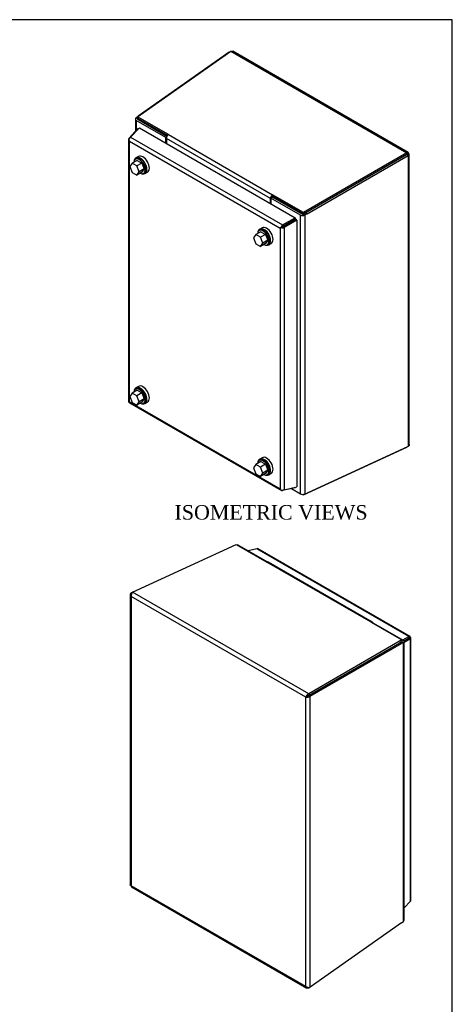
# Model space of a CAD drawing. Header units: inches. Extents: x 0.2 to 65.9, y -0.4 to 43.8.
# Tile 6 of 6: x 54 to 65.9, y 16.7 to 43.8. Entities that reach past the tile are written whole.
import ezdxf
from ezdxf.enums import TextEntityAlignment as Align

# ---------------------------------------------------------------- set-up
doc = ezdxf.new("R2010")
doc.units = ezdxf.units.IN
doc.header["$MEASUREMENT"] = 0
for name, color, linetype in [('COM71389-3', 7, 'Continuous'), ('COM71390-3', 7, 'Continuous'), ('Default', 7, 'Continuous'), ('GSK88078', 7, 'Continuous'), ('RVN01001', 7, 'Continuous'), ('SCS88040', 7, 'Continuous'), ('WAM88001', 7, 'Continuous')]:
    doc.layers.add(name, color=color, linetype=linetype)
doc.styles.add('SEACAD_Times_New_Roman', font='times.ttf')

# ---------------------------------------------------------------- blocks, each defined once
blk = doc.blocks.new('SE5')
at = {"layer": 'COM71389-3', "color": 7, "linetype": 'Continuous'}
for p, q in [((57.22, 41.16), (59.785, 42.968)), ((59.744, 42.945), (57.232, 41.174)), ((59.744, 42.945), (59.748, 42.943)), ((59.785, 42.968), (64.636, 40.167)), ((64.672, 40.179), (59.841, 42.968)), ((57.157, 41.098), (57.157, 40.758)), ((57.222, 41.109), (57.179, 41.131)), ((57.998, 40.592), (57.182, 41.063)), ((57.182, 41.063), (57.182, 40.785)), ((58.07, 40.669), (57.22, 41.16)), ((57.22, 41.16), (57.222, 41.115)), ((58.041, 40.642), (57.222, 41.115)), ((57.222, 41.087), (57.222, 41.109)), ((58.028, 40.621), (57.223, 41.086)), ((57.232, 41.174), (57.237, 41.172)), ((57.998, 40.592), (58.02, 40.605)), ((57.998, 40.437), (57.998, 40.592)), ((60.88, 38.91), (58.012, 40.566)), ((58.012, 40.566), (58.012, 40.429)), ((58.07, 40.669), (60.937, 39.013)), ((64.636, 40.167), (61.788, 38.522)), ((64.638, 40.122), (61.79, 38.477)), ((61.849, 38.511), (64.639, 40.122)), ((61.887, 38.487), (64.677, 40.097)), ((64.636, 40.167), (64.638, 40.122)), ((64.677, 40.097), (64.639, 40.122)), ((64.64, 40.122), (64.68, 40.146)), ((64.677, 40.097), (64.677, 32.073)), ((64.705, 32.122), (64.705, 40.122)), ((60.88, 38.774), (60.88, 38.91)), ((60.894, 38.92), (60.934, 38.943)), ((61.71, 38.449), (60.894, 38.92)), ((60.894, 38.92), (60.894, 38.765)), ((61.75, 38.472), (60.934, 38.943)), ((60.94, 38.968), (60.937, 39.013)), ((61.788, 38.522), (60.937, 39.013)), ((61.79, 38.477), (60.94, 38.968)), ((61.71, 30.763), (61.71, 38.449)), ((61.788, 38.522), (61.79, 38.477)), ((61.79, 38.472), (61.828, 38.447)), ((61.828, 38.447), (61.828, 30.761)), ((61.849, 38.511), (61.887, 38.487)), ((61.788, 30.733), (64.636, 32.05)), ((64.677, 32.073), (61.887, 30.783)), ((64.636, 32.05), (64.637, 32.054)), ((61.457, 30.909), (61.71, 30.763)), ((61.76, 30.749), (61.788, 30.733)), ((61.788, 30.733), (61.788, 30.75))]:
    blk.add_line(p, q, dxfattribs=at)
for centre, start, end in [((59.785, 42.812), 102.1909, 107.1497), ((64.542, 32.152), 312.8503, 317.8091)]:
    blk.add_arc(centre, 0.139, start, end, dxfattribs=at)
for centre, major_axis, ratio, start_param, end_param in [((57.243, 41.098), (0.086, 0), 0.57735, 2.408554, 3.926991), ((57.25, 40.778), (0.231, 0.444), 0.546343, 0.812842, 0.973407), ((57.243, 41.098), (0.029, 0), 0.57735, 2.408554, 3.926991), ((57.292, 40.756), (0.231, 0.444), 0.546343, 0.962332, 0.973407), ((58.073, 40.601), (-0.043, -0.0745), 0.57735, 3.979351, 5.497787), ((60.941, 38.945), (0.043, 0.0745), 0.57735, 0.837758, 2.356194), ((60.941, 38.945), (0.0145, 0.0251), 0.57735, 0.837758, 2.276895), ((61.77, 38.484), (-0.086, 0), 0.57735, 0.785398, 2.303835), ((61.77, 38.484), (-0.029, 0), 0.57735, 0.785398, 2.303835), ((61.868, 38.114), (0.27, 0.421), 0.606775, 0.865274, 1.025839), ((61.907, 38.089), (0.27, 0.421), 0.606775, 0.865274, 1.025839), ((61.77, 30.798), (0.086, 0), 0.57735, 3.926991, 5.445427), ((61.907, 31.201), (-0.27, -0.421), 0.606775, 0.600132, 0.760697)]:
    blk.add_ellipse(centre, major_axis=major_axis, ratio=ratio, start_param=start_param, end_param=end_param, dxfattribs=at)
for points, knots in [([(59.785, 42.968), (59.79, 42.97), (59.794, 42.972), (59.804, 42.974), (59.809, 42.975), (59.819, 42.975), (59.823, 42.975), (59.832, 42.973), (59.836, 42.971), (59.84, 42.969), (59.841, 42.969), (59.841, 42.968)], [0, 0, 0, 0, 0.125, 0.125, 0.25, 0.25, 0.375, 0.375, 0.5, 0.5, 0.5162575, 0.5162575, 0.5162575, 0.5162575]), ([(64.68, 40.146), (64.681, 40.15), (64.681, 40.154), (64.681, 40.161), (64.681, 40.165), (64.679, 40.171), (64.678, 40.173), (64.675, 40.177), (64.673, 40.179), (64.667, 40.182), (64.662, 40.182), (64.653, 40.179), (64.649, 40.177), (64.643, 40.173), (64.64, 40.17), (64.636, 40.167)], [0, 0, 0, 0, 0.125, 0.125, 0.25, 0.25, 0.375, 0.375, 0.5, 0.5, 0.75, 0.75, 0.875, 0.875, 1, 1, 1, 1]), ([(64.644, 40.13), (64.644, 40.13), (64.643, 40.13), (64.643, 40.13), (64.641, 40.127), (64.638, 40.122)], [0.4849801, 0.4849801, 0.4849801, 0.4849801, 0.5, 0.5, 1, 1, 1, 1]), ([(64.639, 40.122), (64.642, 40.121), (64.644, 40.121), (64.647, 40.121), (64.648, 40.122), (64.648, 40.122), (64.648, 40.122), (64.648, 40.122)], [0, 0, 0, 0, 0.25, 0.25, 0.5, 0.5, 0.5163191, 0.5163191, 0.5163191, 0.5163191]), ([(64.64, 40.122), (64.641, 40.125), (64.642, 40.127), (64.643, 40.128), (64.643, 40.128), (64.643, 40.128)], [0, 0, 0, 0, 0.25, 0.25, 0.2692516, 0.2692516, 0.2692516, 0.2692516]), ([(64.677, 40.097), (64.681, 40.099), (64.685, 40.1), (64.692, 40.103), (64.695, 40.105), (64.7, 40.11), (64.702, 40.112), (64.704, 40.116), (64.705, 40.119), (64.705, 40.126), (64.703, 40.131), (64.697, 40.137), (64.694, 40.139), (64.688, 40.143), (64.684, 40.144), (64.68, 40.146)], [0, 0, 0, 0, 0.125, 0.125, 0.25, 0.25, 0.375, 0.375, 0.5, 0.5, 0.75, 0.75, 0.875, 0.875, 1, 1, 1, 1]), ([(64.705, 32.122), (64.705, 32.122), (64.705, 32.121), (64.705, 32.112), (64.702, 32.103), (64.695, 32.091), (64.692, 32.087), (64.685, 32.08), (64.681, 32.076), (64.677, 32.073)], [0.4834863, 0.4834863, 0.4834863, 0.4834863, 0.5, 0.5, 0.75, 0.75, 0.875, 0.875, 1, 1, 1, 1])]:
    blk.add_open_spline(points, degree=3, knots=knots, dxfattribs=at)
blk.add_open_spline([(64.645, 40.123), (64.644, 40.123), (64.642, 40.123), (64.64, 40.122)], degree=3, dxfattribs=at)
at = {"layer": 'COM71390-3', "color": 7, "linetype": 'Continuous'}
for p, q in [((56.985, 40.574), (57.229, 40.835)), ((57.269, 40.858), (57.025, 40.597)), ((57.229, 40.835), (57.243, 40.83)), ((57.269, 40.858), (61.564, 38.379)), ((56.97, 40.545), (56.97, 33.312)), ((56.978, 40.524), (56.978, 40.524)), ((56.985, 40.574), (56.999, 40.568)), ((56.995, 33.3), (56.995, 40.487)), ((56.995, 40.487), (61.145, 38.091)), ((57.025, 40.597), (61.215, 38.178)), ((61.215, 38.178), (61.564, 38.379)), ((61.571, 38.337), (61.222, 38.136)), ((61.222, 38.136), (61.571, 38.337)), ((61.603, 38.31), (61.255, 38.109)), ((61.564, 38.379), (61.571, 38.337)), ((61.603, 38.31), (61.571, 38.337)), ((61.603, 38.31), (61.603, 30.956)), ((61.185, 38.114), (61.145, 38.091)), ((61.145, 38.091), (61.145, 30.905)), ((61.168, 38.105), (61.222, 38.136)), ((61.168, 38.105), (61.222, 38.136)), ((61.215, 38.178), (61.222, 38.136)), ((61.255, 38.109), (61.222, 38.136)), ((61.255, 38.109), (61.255, 30.876)), ((56.993, 33.273), (61.183, 30.854)), ((56.995, 33.3), (61.145, 30.905)), ((61.255, 30.876), (61.603, 30.956)), ((61.168, 30.872), (61.168, 30.872)), ((61.564, 30.933), (61.215, 30.853)), ((61.215, 30.853), (61.217, 30.867)), ((61.564, 30.933), (61.566, 30.948))]:
    blk.add_line(p, q, dxfattribs=at)
for centre, major_axis, ratio, start_param, end_param in [((57.056, 40.545), (0.086, 0), 0.57735, 2.530727, 3.588476), ((57.036, 40.534), (0.043, 0.0745), 0.57735, 0.959931, 2.01768), ((57.056, 40.522), (-0.061, 0.105), 0.578477, 1.233262, 1.571777), ((57.056, 40.522), (-0.061, 0.105), 0.578477, 1.231301, 1.569816), ((61.206, 38.126), (-0.086, -0.0495), 0.001692, 0.784425, 1.12294), ((61.206, 38.126), (-0.0858, -0.0497), 0.001692, -1.12294, -0.784425), ((61.226, 38.115), (0.043, 0.0745), 0.57735, 0.959931, 2.01768), ((61.206, 38.149), (0.086, 0), 0.57735, 4.265505, 5.323254), ((61.206, 38.126), (0.029, 0.0167), 0.001692, 3.926018, 5.322281), ((61.206, 38.126), (0.0289, 0.0168), 0.001692, 0.960904, 2.357167), ((57.056, 33.312), (0.086, 0), 0.57735, 3.141593, 3.588476), ((57.056, 33.336), (-0.0858, -0.0497), 0.001692, -0.784425, -0.445911), ((57.056, 33.336), (-0.086, -0.0495), 0.001692, 0.445911, 0.784425), ((57.036, 33.347), (0.043, 0.0745), 0.57735, 2.694709, 3.141593), ((61.206, 30.94), (0.061, -0.105), 0.578477, 4.713369, 5.051884), ((61.206, 30.94), (0.061, -0.105), 0.578477, 4.711408, 5.049923), ((61.206, 30.916), (0.086, 0), 0.57735, 4.265505, 5.323254), ((61.226, 30.928), (0.043, 0.0745), 0.57735, 2.694709, 3.752458)]:
    blk.add_ellipse(centre, major_axis=major_axis, ratio=ratio, start_param=start_param, end_param=end_param, dxfattribs=at)
at = {"layer": 'GSK88078', "color": 7, "linetype": 'Continuous'}
for p, q in [((61.537, 38.317), (61.537, 38.317)), ((61.228, 38.139), (61.228, 38.139))]:
    blk.add_line(p, q, dxfattribs=at)
at = {"layer": 'RVN01001', "color": 7, "linetype": 'Continuous'}
blk.add_line((61.623, 38.555), (61.615, 38.55), dxfattribs=at)
for start_param, end_param in [(6.056729, 6.283185), (4.741265, 4.938846)]:
    blk.add_ellipse((61.702, 38.419), major_axis=(-0.079, 0.136), ratio=0.57735, start_param=start_param, end_param=end_param, dxfattribs=at)
at = {"layer": 'SCS88040', "color": 7, "linetype": 'Continuous'}
for p, q in [((57.208, 39.96), (57.071, 39.881)), ((57.188, 40.007), (57.16, 39.99)), ((57.208, 39.96), (57.336, 39.886)), ((57.071, 39.881), (57.007, 39.79)), ((57.007, 39.79), (57.071, 39.626)), ((57.199, 39.807), (57.071, 39.881)), ((57.336, 39.886), (57.199, 39.807)), ((57.262, 39.643), (57.199, 39.807)), ((57.399, 39.722), (57.262, 39.643)), ((57.336, 39.886), (57.399, 39.722)), ((57.399, 39.722), (57.336, 39.631)), ((57.071, 39.626), (57.199, 39.552)), ((57.199, 39.552), (57.262, 39.643)), ((57.336, 39.631), (57.199, 39.552)), ((57.385, 39.601), (57.413, 39.617)), ((60.595, 38.039), (60.567, 38.023)), ((60.479, 37.913), (60.415, 37.823)), ((60.415, 37.823), (60.479, 37.658)), ((60.616, 37.992), (60.479, 37.913)), ((60.606, 37.84), (60.479, 37.913)), ((60.743, 37.919), (60.606, 37.84)), ((60.67, 37.676), (60.606, 37.84)), ((60.616, 37.992), (60.743, 37.919)), ((60.807, 37.755), (60.67, 37.676)), ((60.743, 37.919), (60.807, 37.755)), ((60.807, 37.755), (60.743, 37.664)), ((60.479, 37.658), (60.606, 37.585)), ((60.606, 37.585), (60.67, 37.676)), ((60.743, 37.664), (60.606, 37.585)), ((60.792, 37.633), (60.82, 37.65)), ((57.071, 33.54), (57.007, 33.449)), ((57.007, 33.449), (57.071, 33.285)), ((57.208, 33.619), (57.071, 33.54)), ((57.199, 33.466), (57.071, 33.54)), ((57.188, 33.666), (57.16, 33.65)), ((57.336, 33.545), (57.199, 33.466)), ((57.262, 33.302), (57.199, 33.466)), ((57.208, 33.619), (57.336, 33.545)), ((57.336, 33.545), (57.399, 33.381)), ((57.071, 33.285), (57.199, 33.211)), ((57.199, 33.211), (57.262, 33.302)), ((57.336, 33.291), (57.199, 33.211)), ((57.399, 33.381), (57.262, 33.302)), ((57.399, 33.381), (57.336, 33.291)), ((57.385, 33.26), (57.413, 33.276)), ((60.479, 31.572), (60.415, 31.482)), ((60.616, 31.652), (60.479, 31.572)), ((60.606, 31.499), (60.479, 31.572)), ((60.595, 31.699), (60.567, 31.682)), ((60.743, 31.578), (60.606, 31.499)), ((60.67, 31.335), (60.606, 31.499)), ((60.616, 31.652), (60.743, 31.578)), ((60.743, 31.578), (60.807, 31.414)), ((60.415, 31.482), (60.479, 31.318)), ((60.479, 31.318), (60.606, 31.244)), ((60.606, 31.244), (60.67, 31.335)), ((60.743, 31.323), (60.606, 31.244)), ((60.807, 31.414), (60.67, 31.335)), ((60.807, 31.414), (60.743, 31.323)), ((60.792, 31.293), (60.82, 31.309))]:
    blk.add_line(p, q, dxfattribs=at)
for centre, major_axis, start_param, end_param in [((57.272, 39.796), (0.113, -0.195), 0, 3.828339), ((57.3, 39.812), (0.112, -0.195), 0, 3.141593), ((57.272, 39.796), (0.113, -0.195), 5.596439, 6.283185), ((60.68, 37.828), (0.112, -0.195), 0, 3.828339), ((60.708, 37.845), (0.113, -0.195), 0, 3.141593), ((60.68, 37.828), (0.112, -0.195), 5.596439, 6.283185), ((57.272, 33.455), (0.113, -0.195), 0, 3.828339), ((57.3, 33.471), (0.113, -0.195), 0, 3.141593), ((57.272, 33.455), (0.113, -0.195), 5.596439, 6.283185), ((60.68, 31.487), (0.112, -0.195), 0, 3.828339), ((60.708, 31.504), (0.113, -0.195), 0, 3.141593), ((60.68, 31.487), (0.112, -0.195), 5.596439, 6.283185)]:
    blk.add_ellipse(centre, major_axis=major_axis, ratio=0.57735, start_param=start_param, end_param=end_param, dxfattribs=at)
at = {"layer": 'WAM88001', "color": 7, "linetype": 'Continuous'}
for p, q in [((57.241, 40.066), (57.175, 40.028)), ((57.425, 39.595), (57.491, 39.633)), ((60.649, 38.099), (60.583, 38.061)), ((60.833, 37.628), (60.899, 37.666)), ((57.241, 33.726), (57.175, 33.688)), ((57.425, 33.255), (57.491, 33.293)), ((60.649, 31.758), (60.583, 31.72)), ((60.833, 31.287), (60.899, 31.325))]:
    blk.add_line(p, q, dxfattribs=at)
for centre, start_param, end_param in [((57.3, 39.812), 0, 0.562121), ((57.3, 39.812), 2.579472, 6.283185), ((57.366, 39.85), 3.141593, 6.283185), ((60.708, 37.845), 0, 0.562121), ((60.708, 37.845), 2.579472, 6.283185), ((60.774, 37.883), 3.141593, 6.283185), ((57.3, 33.471), 0, 0.562121), ((57.3, 33.471), 2.579472, 6.283185), ((57.366, 33.509), 3.141593, 6.283185), ((60.774, 31.542), 3.141593, 6.283185), ((60.708, 31.504), 0, 0.562121), ((60.708, 31.504), 2.579472, 6.283185)]:
    blk.add_ellipse(centre, major_axis=(-0.125, 0.217), ratio=0.57735, start_param=start_param, end_param=end_param, dxfattribs=at)
blk = doc.blocks.new('SE6')
at = {"layer": 'COM71389-3', "color": 7, "linetype": 'Continuous'}
for p, q in [((57.083, 28.053), (59.932, 29.37)), ((59.932, 29.37), (60.782, 28.879)), ((60.01, 29.34), (60.798, 28.885)), ((63.65, 27.224), (60.782, 28.879)), ((63.69, 27.226), (60.822, 28.882)), ((57.015, 27.981), (57.015, 19.981)), ((57.075, 28.044), (57.043, 28.03)), ((57.043, 28.03), (57.058, 28.021)), ((61.935, 25.252), (57.083, 28.053)), ((61.851, 25.157), (57.04, 27.934)), ((57.04, 27.934), (57.04, 19.957)), ((63.65, 27.224), (64.5, 26.733)), ((63.722, 27.197), (63.709, 27.19)), ((63.722, 27.197), (64.538, 26.726)), ((64.498, 26.685), (61.933, 25.204)), ((61.933, 25.204), (64.445, 26.654)), ((64.5, 26.733), (61.935, 25.252)), ((61.976, 25.182), (64.487, 26.632)), ((64.487, 26.632), (64.445, 26.654)), ((64.497, 26.685), (64.497, 26.679)), ((64.5, 26.733), (64.498, 26.685)), ((64.498, 26.68), (64.541, 26.658)), ((64.541, 18.972), (64.541, 26.658)), ((64.563, 19.005), (64.563, 26.691)), ((61.891, 25.18), (61.851, 25.157)), ((61.851, 17.18), (61.851, 25.157)), ((61.935, 25.252), (61.933, 25.204)), ((61.976, 25.182), (61.933, 25.204)), ((61.976, 17.158), (61.976, 25.182)), ((61.851, 17.18), (57.04, 19.957)), ((57.048, 19.924), (61.879, 17.135)), ((64.487, 18.929), (61.976, 17.158)), ((61.935, 17.135), (61.965, 17.155)), ((61.935, 17.135), (61.935, 17.152))]:
    blk.add_line(p, q, dxfattribs=at)
for centre, radius, start, end in [((57.178, 27.951), 0.139, 132.8503, 186.8624), ((61.986, 25.122), 0.139, 111.2379, 165.7041), ((61.889, 25.291), 0.139, 254.3309, 308.7271), ((61.882, 25.245), 0.0653, 278.083, 321.731), ((61.942, 25.141), 0.0642, 97.908, 142.2779), ((61.934, 17.291), 0.139, 233.0344, 287.2529)]:
    blk.add_arc(centre, radius, start, end, dxfattribs=at)
for centre, major_axis, ratio, start_param, end_param in [((59.949, 29.305), (0.086, 0), 0.57735, 0.785398, 1.444732), ((60.779, 28.807), (-0.043, -0.0745), 0.57735, 3.141593, 3.874631), ((63.647, 27.152), (-0.043, -0.0745), 0.57735, 2.408554, 3.874631), ((64.428, 26.235), (0.231, 0.444), 0.546343, 0.5477, 0.708265), ((64.47, 26.213), (0.231, 0.444), 0.546343, 0.5477, 0.708265), ((64.477, 26.691), (-0.029, 0), 0.57735, 2.408554, 3.840242), ((64.477, 26.691), (-0.086, 0), 0.57735, 2.408554, 3.926991), ((64.47, 19.325), (-0.231, -0.444), 0.546343, 0.812842, 0.973407), ((64.477, 19.005), (-0.086, 0), 0.57735, 2.408554, 3.141593)]:
    blk.add_ellipse(centre, major_axis=major_axis, ratio=ratio, start_param=start_param, end_param=end_param, dxfattribs=at)
for points, knots in [([(57.043, 28.03), (57.039, 28.027), (57.035, 28.023), (57.028, 28.016), (57.025, 28.012), (57.02, 28.004), (57.018, 28), (57.016, 27.991), (57.015, 27.987), (57.014, 27.974), (57.017, 27.965), (57.023, 27.953), (57.026, 27.949), (57.032, 27.941), (57.036, 27.938), (57.04, 27.934)], [0, 0, 0, 0, 0.125, 0.125, 0.25, 0.25, 0.375, 0.375, 0.5, 0.5, 0.75, 0.75, 0.875, 0.875, 1, 1, 1, 1]), ([(57.04, 19.957), (57.036, 19.959), (57.032, 19.96), (57.026, 19.964), (57.023, 19.966), (57.019, 19.97), (57.017, 19.972), (57.015, 19.977), (57.015, 19.979), (57.015, 19.981)], [0, 0, 0, 0, 0.125, 0.125, 0.25, 0.25, 0.375, 0.375, 0.4834863, 0.4834863, 0.4834863, 0.4834863]), ([(57.04, 19.957), (57.039, 19.953), (57.039, 19.949), (57.039, 19.942), (57.039, 19.938), (57.041, 19.932), (57.042, 19.93), (57.044, 19.926), (57.046, 19.925), (57.048, 19.924)], [0, 0, 0, 0, 0.125, 0.125, 0.25, 0.25, 0.375, 0.375, 0.4834863, 0.4834863, 0.4834863, 0.4834863]), ([(61.935, 17.135), (61.93, 17.132), (61.925, 17.131), (61.916, 17.129), (61.911, 17.128), (61.901, 17.128), (61.897, 17.128), (61.888, 17.13), (61.884, 17.132), (61.872, 17.138), (61.866, 17.144), (61.859, 17.156), (61.856, 17.16), (61.853, 17.169), (61.852, 17.174), (61.851, 17.18)], [0, 0, 0, 0, 0.125, 0.125, 0.25, 0.25, 0.375, 0.375, 0.5, 0.5, 0.75, 0.75, 0.875, 0.875, 1, 1, 1, 1])]:
    blk.add_open_spline(points, degree=3, knots=knots, dxfattribs=at)
at = {"layer": 'COM71390-3', "color": 7, "linetype": 'Continuous'}
for p, q in [((60.505, 29.25), (60.263, 29.194)), ((64.695, 26.831), (60.505, 29.25)), ((64.727, 26.83), (60.537, 29.249)), ((64.525, 26.733), (64.695, 26.831)), ((64.558, 26.706), (64.688, 26.781)), ((64.688, 26.781), (64.559, 26.706)), ((64.735, 26.762), (64.563, 26.663)), ((64.685, 26.779), (64.725, 26.802)), ((64.685, 26.779), (64.685, 26.779)), ((64.685, 26.779), (64.685, 26.779)), ((64.695, 26.831), (64.688, 26.781)), ((64.742, 26.812), (64.688, 26.781)), ((64.742, 26.812), (64.688, 26.781)), ((64.735, 26.762), (64.688, 26.781)), ((64.735, 19.529), (64.735, 26.762)), ((64.75, 19.558), (64.75, 26.791)), ((64.563, 19.345), (64.735, 19.529))]:
    blk.add_line(p, q, dxfattribs=at)
for centre, major_axis, ratio, start_param, end_param in [((60.494, 29.175), (-0.043, -0.0745), 0.57735, 3.141593, 3.752458), ((64.664, 26.767), (-0.0289, -0.0168), 0.001692, 2.357167, 3.753431), ((64.664, 26.767), (-0.029, -0.0167), 0.001692, 2.529755, 3.926018), ((64.684, 26.756), (-0.043, -0.0745), 0.57735, 2.694709, 3.752458), ((64.664, 26.767), (0.0858, 0.0497), 0.001692, -0.784425, -0.445911), ((64.664, 26.767), (0.086, 0.0495), 0.001692, 0.445911, 0.784425), ((64.664, 26.791), (-0.086, 0), 0.57735, 2.530727, 3.588476), ((64.664, 19.558), (-0.086, 0), 0.57735, 2.530727, 3.141593)]:
    blk.add_ellipse(centre, major_axis=major_axis, ratio=ratio, start_param=start_param, end_param=end_param, dxfattribs=at)
at = {"layer": 'GSK88078', "color": 7, "linetype": 'Continuous'}
for p, q in [((64.389, 26.622), (64.389, 26.622)), ((64.626, 26.745), (64.626, 26.745)), ((64.11, 26.461), (64.11, 26.461)), ((64.126, 26.47), (64.126, 26.47)), ((64.166, 26.494), (64.166, 26.493)), ((64.209, 26.518), (64.209, 26.518)), ((64.23, 26.53), (64.23, 26.53)), ((64.273, 26.555), (64.273, 26.555)), ((64.294, 26.567), (64.294, 26.567)), ((64.336, 26.592), (64.336, 26.591))]:
    blk.add_line(p, q, dxfattribs=at)
blk = doc.blocks.new('BORDER')
at = {"layer": 'Default', "color": 7, "linetype": 'Continuous'}
for p, q in [((0, 27.86), (-41.86, 27.86)), ((0, 0), (0, 27.86))]:
    blk.add_line(p, q, dxfattribs=at)

msp = doc.modelspace()

# ---------------------------------------------------------------- block references
at = {"layer": 'Default', "color": 7, "xscale": 1.57, "yscale": 1.57, "zscale": 1.57}
msp.add_blockref('BORDER', (65.889, 0.099), dxfattribs=at)
at = {"layer": 'Default'}
for name in ['SE5', 'SE6']:
    msp.add_blockref(name, (0, 0), dxfattribs=at)

# ---------------------------------------------------------------- texts
at = {"layer": 'Default', "color": 7, "linetype": 'Continuous', "style": 'SEACAD_Times_New_Roman'}
msp.add_text('ISOMETRIC VIEWS', height=0.4, dxfattribs=at).set_placement((58.236, 30.453), align=Align.TOP_LEFT)

doc.saveas('drawing.dxf')
